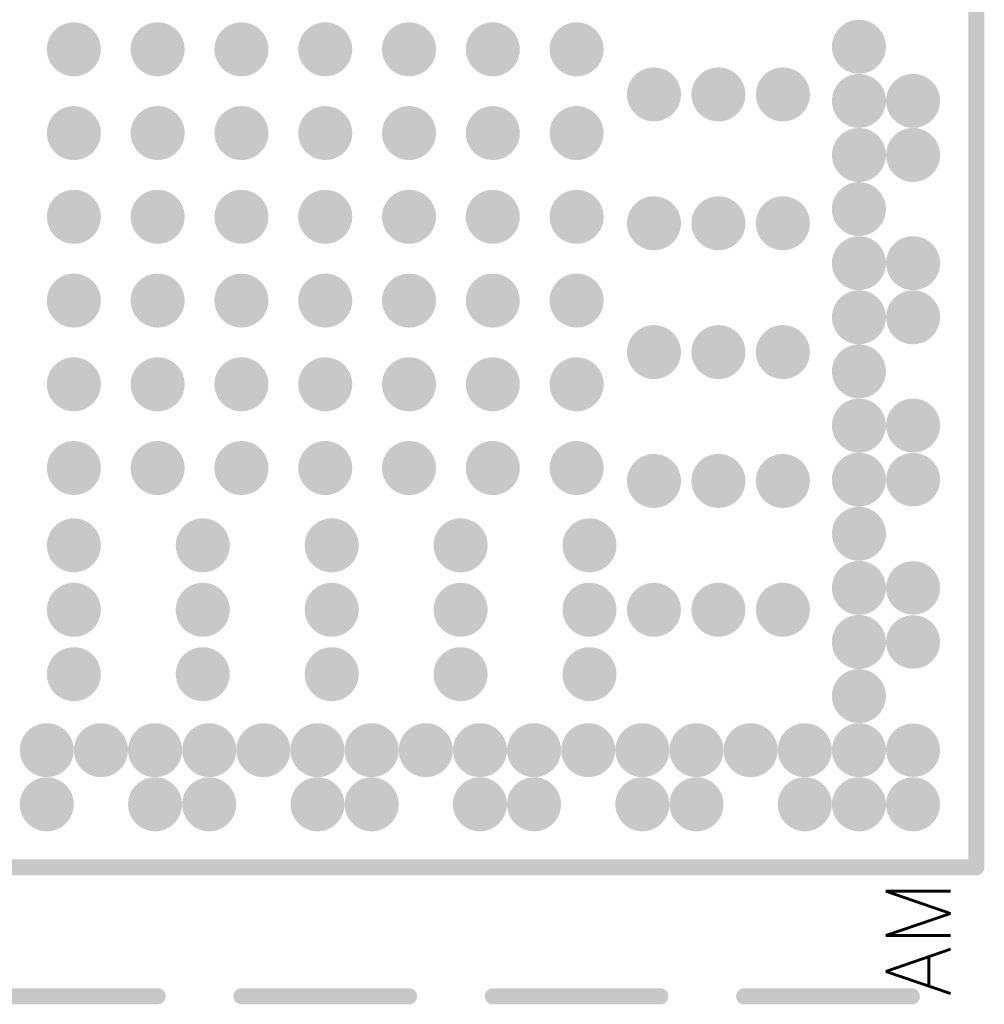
# Model space of a CAD drawing. Header units: millimetres. Extents: x 33.87 to 37.32, y 19.03 to 21.28.
# Tile 7 of 19: x 35.27 to 35.56, y 19.87 to 20.18. Entities that reach past the tile are written whole.
import ezdxf

# ---------------------------------------------------------------- set-up
doc = ezdxf.new("R2010")
doc.units = ezdxf.units.MM
doc.header["$MEASUREMENT"] = 0
for name, color, linetype in [('TopLayer', 1, 'Continuous'), ('TopOverlay', 2, 'Continuous'), ('TopPaste', 8, 'Continuous'), ('TopSolder', 216, 'Continuous')]:
    doc.layers.add(name, color=color, linetype=linetype)
doc.styles.get("Standard").update_dxf_attribs({"font": 'txt', "bigfont": 'AllInOneBig.shx'})

# ---------------------------------------------------------------- blocks, each defined once
blk = doc.blocks.new('BGA491_14R0X14R0X1R00_RV1126B__37')
at = {"layer": 'TopLayer'}
for points, const_width in [([(-0.258425, 0.00827, 1), (-0.254175, 0.00827, 1)], 0.00425), ([(-0.241885, 0.00827, 1), (-0.237635, 0.00827, 1)], 0.00425), ([(-0.218665, 0, 1), (-0.214415, 0, 1)], 0.00425), ([(-0.198975, 0, 1), (-0.194725, 0, 1)], 0.00425), ([(-0.179295, 0, 1), (-0.175045, 0, 1)], 0.00425), ([(-0.155665, 0, 1), (-0.151415, 0, 1)], 0.00425), ([(-0.130075, 0, 1), (-0.125825, 0, 1)], 0.00425), ([(-0.104485, 0, 1), (-0.100235, 0, 1)], 0.00425), ([(-0.078895, 0, 1), (-0.074645, 0, 1)], 0.00425), ([(-0.053305, 0, 1), (-0.049055, 0, 1)], 0.00425), ([(-0.027715, 0, 1), (-0.023465, 0, 1)], 0.00425), ([(-0.241885, -0.00827, 1), (-0.237635, -0.00827, 1)], 0.00425), ([(-0.258425, -0.0248, 1), (-0.254175, -0.0248, 1)], 0.00425), ([(-0.241885, -0.0248, 1), (-0.237635, -0.0248, 1)], 0.00425), ([(-0.155665, -0.02559, 1), (-0.151415, -0.02559, 1)], 0.00425), ([(-0.130075, -0.02559, 1), (-0.125825, -0.02559, 1)], 0.00425), ([(-0.104485, -0.02559, 1), (-0.100235, -0.02559, 1)], 0.00425), ([(-0.078895, -0.02559, 1), (-0.074645, -0.02559, 1)], 0.00425), ([(-0.053305, -0.02559, 1), (-0.049055, -0.02559, 1)], 0.00425), ([(-0.027715, -0.02559, 1), (-0.023465, -0.02559, 1)], 0.00425), ([(-0.218665, -0.03937, 1), (-0.214415, -0.03937, 1)], 0.00425), ([(-0.198975, -0.03937, 1), (-0.194725, -0.03937, 1)], 0.00425), ([(-0.179295, -0.03937, 1), (-0.175045, -0.03937, 1)], 0.00425), ([(-0.258425, -0.04134, 1), (-0.254175, -0.04134, 1)], 0.00425), ([(-0.241885, -0.04134, 1), (-0.237635, -0.04134, 1)], 0.00425), ([(-0.155665, -0.05118, 1), (-0.151415, -0.05118, 1)], 0.00425), ([(-0.130075, -0.05118, 1), (-0.125825, -0.05118, 1)], 0.00425), ([(-0.104485, -0.05118, 1), (-0.100235, -0.05118, 1)], 0.00425), ([(-0.078895, -0.05118, 1), (-0.074645, -0.05118, 1)], 0.00425), ([(-0.053305, -0.05118, 1), (-0.049055, -0.05118, 1)], 0.00425), ([(-0.027715, -0.05118, 1), (-0.023465, -0.05118, 1)], 0.00425), ([(-0.241885, -0.05787, 1), (-0.237635, -0.05787, 1)], 0.00425), ([(-0.258425, -0.07441, 1), (-0.254175, -0.07441, 1)], 0.00425), ([(-0.241885, -0.07441, 1), (-0.237635, -0.07441, 1)], 0.00425), ([(-0.218665, -0.07874, 1), (-0.214415, -0.07874, 1)], 0.00425), ([(-0.198975, -0.07874, 1), (-0.194725, -0.07874, 1)], 0.00425), ([(-0.179295, -0.07874, 1), (-0.175045, -0.07874, 1)], 0.00425), ([(-0.155665, -0.07677, 1), (-0.151415, -0.07677, 1)], 0.00425), ([(-0.130075, -0.07677, 1), (-0.125825, -0.07677, 1)], 0.00425), ([(-0.104485, -0.07677, 1), (-0.100235, -0.07677, 1)], 0.00425), ([(-0.078895, -0.07677, 1), (-0.074645, -0.07677, 1)], 0.00425), ([(-0.053305, -0.07677, 1), (-0.049055, -0.07677, 1)], 0.00425), ([(-0.027715, -0.07677, 1), (-0.023465, -0.07677, 1)], 0.00425), ([(-0.258425, -0.09094, 1), (-0.254175, -0.09094, 1)], 0.00425), ([(-0.241885, -0.09094, 1), (-0.237635, -0.09094, 1)], 0.00425), ([(-0.155665, -0.10236, 1), (-0.151415, -0.10236, 1)], 0.00425), ([(-0.130075, -0.10236, 1), (-0.125825, -0.10236, 1)], 0.00425), ([(-0.104485, -0.10236, 1), (-0.100235, -0.10236, 1)], 0.00425), ([(-0.078895, -0.10236, 1), (-0.074645, -0.10236, 1)], 0.00425), ([(-0.053305, -0.10236, 1), (-0.049055, -0.10236, 1)], 0.00425), ([(-0.027715, -0.10236, 1), (-0.023465, -0.10236, 1)], 0.00425), ([(-0.241885, -0.10748, 1), (-0.237635, -0.10748, 1)], 0.00425), ([(-0.218665, -0.11811, 1), (-0.214415, -0.11811, 1)], 0.00425), ([(-0.198975, -0.11811, 1), (-0.194725, -0.11811, 1)], 0.00425), ([(-0.179295, -0.11811, 1), (-0.175045, -0.11811, 1)], 0.00425), ([(-0.258425, -0.12402, 1), (-0.254175, -0.12402, 1)], 0.00425), ([(-0.241885, -0.12402, 1), (-0.237635, -0.12402, 1)], 0.00425), ([(-0.155665, -0.12795, 1), (-0.151415, -0.12795, 1)], 0.00425), ([(-0.130075, -0.12795, 1), (-0.125825, -0.12795, 1)], 0.00425), ([(-0.104485, -0.12795, 1), (-0.100235, -0.12795, 1)], 0.00425), ([(-0.078895, -0.12795, 1), (-0.074645, -0.12795, 1)], 0.00425), ([(-0.053305, -0.12795, 1), (-0.049055, -0.12795, 1)], 0.00425), ([(-0.027715, -0.12795, 1), (-0.023465, -0.12795, 1)], 0.00425), ([(-0.258425, -0.14055, 1), (-0.254175, -0.14055, 1)], 0.00425), ([(-0.241885, -0.14055, 1), (-0.237635, -0.14055, 1)], 0.00425), ([(-0.155665, -0.15354, 1), (-0.151415, -0.15354, 1)], 0.00425), ([(-0.130075, -0.15354, 1), (-0.125825, -0.15354, 1)], 0.00425), ([(-0.104485, -0.15354, 1), (-0.100235, -0.15354, 1)], 0.00425), ([(-0.078895, -0.15354, 1), (-0.074645, -0.15354, 1)], 0.00425), ([(-0.053305, -0.15354, 1), (-0.049055, -0.15354, 1)], 0.00425), ([(-0.027715, -0.15354, 1), (-0.023465, -0.15354, 1)], 0.00425), ([(-0.241885, -0.15709, 1), (-0.237635, -0.15709, 1)], 0.00425), ([(-0.218665, -0.15748, 1), (-0.214415, -0.15748, 1)], 0.00425), ([(-0.198975, -0.15748, 1), (-0.194725, -0.15748, 1)], 0.00425), ([(-0.179295, -0.15748, 1), (-0.175045, -0.15748, 1)], 0.00425), ([(-0.258425, -0.17362, 1), (-0.254175, -0.17362, 1)], 0.00425), ([(-0.241885, -0.17362, 1), (-0.237635, -0.17362, 1)], 0.00425), ([(-0.198975, -0.17717, 1), (-0.194725, -0.17717, 1)], 0.00425), ([(-0.159605, -0.17717, 1), (-0.155355, -0.17717, 1)], 0.00425), ([(-0.120235, -0.17717, 1), (-0.115985, -0.17717, 1)], 0.00425), ([(-0.080865, -0.17717, 1), (-0.076615, -0.17717, 1)], 0.00425), ([(-0.041495, -0.17717, 1), (-0.037245, -0.17717, 1)], 0.00425), ([(-0.258425, -0.19016, 1), (-0.254175, -0.19016, 1)], 0.00425), ([(-0.241885, -0.19016, 1), (-0.237635, -0.19016, 1)], 0.00425), ([(-0.198975, -0.19685, 1), (-0.194725, -0.19685, 1)], 0.00425), ([(-0.159605, -0.19685, 1), (-0.155355, -0.19685, 1)], 0.00425), ([(-0.120235, -0.19685, 1), (-0.115985, -0.19685, 1)], 0.00425), ([(-0.080865, -0.19685, 1), (-0.076615, -0.19685, 1)], 0.00425), ([(-0.041495, -0.19685, 1), (-0.037245, -0.19685, 1)], 0.00425), ([(-0.241885, -0.20669, 1), (-0.237635, -0.20669, 1)], 0.00425), ([(-0.198975, -0.21654, 1), (-0.194725, -0.21654, 1)], 0.00425), ([(-0.159605, -0.21654, 1), (-0.155355, -0.21654, 1)], 0.00425), ([(-0.120235, -0.21654, 1), (-0.115985, -0.21654, 1)], 0.00425), ([(-0.080865, -0.21654, 1), (-0.076615, -0.21654, 1)], 0.00425), ([(-0.041495, -0.21654, 1), (-0.037245, -0.21654, 1)], 0.00425), ([(-0.258425, -0.22323, 1), (-0.254175, -0.22323, 1)], 0.00425), ([(-0.241885, -0.22323, 1), (-0.237635, -0.22323, 1)], 0.00425), ([(-0.258425, -0.23976, 1), (-0.254175, -0.23976, 1)], 0.00425), ([(-0.241885, -0.23976, 1), (-0.237635, -0.23976, 1)], 0.00425), ([(-0.225355, -0.23976, 1), (-0.221105, -0.23976, 1)], 0.00425), ([(-0.208815, -0.23976, 1), (-0.204565, -0.23976, 1)], 0.00425), ([(-0.192285, -0.23976, 1), (-0.188035, -0.23976, 1)], 0.00425), ([(-0.175745, -0.23976, 1), (-0.171495, -0.23976, 1)], 0.00425), ([(-0.159215, -0.23976, 1), (-0.154965, -0.23976, 1)], 0.00425), ([(-0.142675, -0.23976, 1), (-0.138425, -0.23976, 1)], 0.00425), ([(-0.126145, -0.23976, 1), (-0.121895, -0.23976, 1)], 0.00425), ([(-0.109605, -0.23976, 1), (-0.105355, -0.23976, 1)], 0.00425), ([(-0.093065, -0.23976, 1), (-0.088815, -0.23976, 1)], 0.00425), ([(-0.076535, -0.23976, 1), (-0.072285, -0.23976, 1)], 0.00425), ([(-0.059995, -0.23976, 1), (-0.055745, -0.23976, 1)], 0.00425), ([(-0.043465, -0.23976, 1), (-0.039215, -0.23976, 1)], 0.00425), ([(-0.026925, -0.23976, 1), (-0.022675, -0.23976, 1)], 0.00425), ([(-0.258425, -0.2563, 1), (-0.254175, -0.2563, 1)], 0.00425), ([(-0.241835, -0.2562, 1), (-0.237685, -0.2562, 1)], 0.00415), ([(-0.241835, -0.2564, 1), (-0.237685, -0.2564, 1)], 0.00415), ([(-0.208765, -0.2562, 1), (-0.204615, -0.2562, 1)], 0.00415), ([(-0.208765, -0.2564, 1), (-0.204615, -0.2564, 1)], 0.00415), ([(-0.192235, -0.2562, 1), (-0.188085, -0.2562, 1)], 0.00415), ([(-0.192235, -0.2564, 1), (-0.188085, -0.2564, 1)], 0.00415), ([(-0.159165, -0.2562, 1), (-0.155015, -0.2562, 1)], 0.00415), ([(-0.159165, -0.2564, 1), (-0.155015, -0.2564, 1)], 0.00415), ([(-0.142675, -0.2563, 1), (-0.138425, -0.2563, 1)], 0.00425), ([(-0.109605, -0.2563, 1), (-0.105355, -0.2563, 1)], 0.00425), ([(-0.093065, -0.2563, 1), (-0.088815, -0.2563, 1)], 0.00425), ([(-0.059995, -0.2563, 1), (-0.055745, -0.2563, 1)], 0.00425), ([(-0.043465, -0.2563, 1), (-0.039215, -0.2563, 1)], 0.00425)]:
    blk.add_lwpolyline(points, format="xyb", close=True, dxfattribs=dict(at, const_width=const_width))
at = {"layer": 'TopLayer', "const_width": 0.0083}
for points in [[(-0.23976, -0.2562), (-0.23976, -0.2564)], [(-0.20669, -0.2562), (-0.20669, -0.2564)], [(-0.19016, -0.2562), (-0.19016, -0.2564)], [(-0.15709, -0.2562), (-0.15709, -0.2564)]]:
    blk.add_lwpolyline(points, dxfattribs=at)
at = {"layer": 'TopOverlay', "const_width": 0.00492}
for points in [[(-0.27559, -0.27559), (-0.27559, 0.27559)], [(-0.31496, -0.02559), (-0.31496, 0.02559)], [(-0.31496, -0.10236), (-0.31496, -0.05118)], [(-0.31496, -0.17913), (-0.31496, -0.12795)], [(-0.31496, -0.25591), (-0.31496, -0.20472)], [(0.27559, -0.27559), (-0.27559, -0.27559)]]:
    blk.add_lwpolyline(points, dxfattribs=at)
at = {"layer": 'TopOverlay', "const_width": 0.00246}
for points in [[(-0.31619, -0.02559, 1), (-0.31373, -0.02559, 1)], [(-0.31619, -0.05118, 1), (-0.31373, -0.05118, 1)], [(-0.31619, -0.10236, 1), (-0.31373, -0.10236, 1)], [(-0.31619, -0.12795, 1), (-0.31373, -0.12795, 1)], [(-0.31619, -0.17913, 1), (-0.31373, -0.17913, 1)], [(-0.31619, -0.20472, 1), (-0.31373, -0.20472, 1)], [(-0.31619, -0.25591, 1), (-0.31373, -0.25591, 1)], [(-0.27682, -0.27559, 1), (-0.27436, -0.27559, 1)], [(-0.27682, -0.27559, 1), (-0.27436, -0.27559, 1)]]:
    blk.add_lwpolyline(points, format="xyb", close=True, dxfattribs=at)
at = {"layer": 'TopPaste'}
for points, const_width in [([(-0.258425, 0.00827, 1), (-0.254175, 0.00827, 1)], 0.00425), ([(-0.241885, 0.00827, 1), (-0.237635, 0.00827, 1)], 0.00425), ([(-0.218665, 0, 1), (-0.214415, 0, 1)], 0.00425), ([(-0.198975, 0, 1), (-0.194725, 0, 1)], 0.00425), ([(-0.179295, 0, 1), (-0.175045, 0, 1)], 0.00425), ([(-0.155665, 0, 1), (-0.151415, 0, 1)], 0.00425), ([(-0.130075, 0, 1), (-0.125825, 0, 1)], 0.00425), ([(-0.104485, 0, 1), (-0.100235, 0, 1)], 0.00425), ([(-0.078895, 0, 1), (-0.074645, 0, 1)], 0.00425), ([(-0.053305, 0, 1), (-0.049055, 0, 1)], 0.00425), ([(-0.027715, 0, 1), (-0.023465, 0, 1)], 0.00425), ([(-0.241885, -0.00827, 1), (-0.237635, -0.00827, 1)], 0.00425), ([(-0.258425, -0.0248, 1), (-0.254175, -0.0248, 1)], 0.00425), ([(-0.241885, -0.0248, 1), (-0.237635, -0.0248, 1)], 0.00425), ([(-0.155665, -0.02559, 1), (-0.151415, -0.02559, 1)], 0.00425), ([(-0.130075, -0.02559, 1), (-0.125825, -0.02559, 1)], 0.00425), ([(-0.104485, -0.02559, 1), (-0.100235, -0.02559, 1)], 0.00425), ([(-0.078895, -0.02559, 1), (-0.074645, -0.02559, 1)], 0.00425), ([(-0.053305, -0.02559, 1), (-0.049055, -0.02559, 1)], 0.00425), ([(-0.027715, -0.02559, 1), (-0.023465, -0.02559, 1)], 0.00425), ([(-0.218665, -0.03937, 1), (-0.214415, -0.03937, 1)], 0.00425), ([(-0.198975, -0.03937, 1), (-0.194725, -0.03937, 1)], 0.00425), ([(-0.179295, -0.03937, 1), (-0.175045, -0.03937, 1)], 0.00425), ([(-0.258425, -0.04134, 1), (-0.254175, -0.04134, 1)], 0.00425), ([(-0.241885, -0.04134, 1), (-0.237635, -0.04134, 1)], 0.00425), ([(-0.155665, -0.05118, 1), (-0.151415, -0.05118, 1)], 0.00425), ([(-0.130075, -0.05118, 1), (-0.125825, -0.05118, 1)], 0.00425), ([(-0.104485, -0.05118, 1), (-0.100235, -0.05118, 1)], 0.00425), ([(-0.078895, -0.05118, 1), (-0.074645, -0.05118, 1)], 0.00425), ([(-0.053305, -0.05118, 1), (-0.049055, -0.05118, 1)], 0.00425), ([(-0.027715, -0.05118, 1), (-0.023465, -0.05118, 1)], 0.00425), ([(-0.241885, -0.05787, 1), (-0.237635, -0.05787, 1)], 0.00425), ([(-0.258425, -0.07441, 1), (-0.254175, -0.07441, 1)], 0.00425), ([(-0.241885, -0.07441, 1), (-0.237635, -0.07441, 1)], 0.00425), ([(-0.218665, -0.07874, 1), (-0.214415, -0.07874, 1)], 0.00425), ([(-0.198975, -0.07874, 1), (-0.194725, -0.07874, 1)], 0.00425), ([(-0.179295, -0.07874, 1), (-0.175045, -0.07874, 1)], 0.00425), ([(-0.155665, -0.07677, 1), (-0.151415, -0.07677, 1)], 0.00425), ([(-0.130075, -0.07677, 1), (-0.125825, -0.07677, 1)], 0.00425), ([(-0.104485, -0.07677, 1), (-0.100235, -0.07677, 1)], 0.00425), ([(-0.078895, -0.07677, 1), (-0.074645, -0.07677, 1)], 0.00425), ([(-0.053305, -0.07677, 1), (-0.049055, -0.07677, 1)], 0.00425), ([(-0.027715, -0.07677, 1), (-0.023465, -0.07677, 1)], 0.00425), ([(-0.258425, -0.09094, 1), (-0.254175, -0.09094, 1)], 0.00425), ([(-0.241885, -0.09094, 1), (-0.237635, -0.09094, 1)], 0.00425), ([(-0.155665, -0.10236, 1), (-0.151415, -0.10236, 1)], 0.00425), ([(-0.130075, -0.10236, 1), (-0.125825, -0.10236, 1)], 0.00425), ([(-0.104485, -0.10236, 1), (-0.100235, -0.10236, 1)], 0.00425), ([(-0.078895, -0.10236, 1), (-0.074645, -0.10236, 1)], 0.00425), ([(-0.053305, -0.10236, 1), (-0.049055, -0.10236, 1)], 0.00425), ([(-0.027715, -0.10236, 1), (-0.023465, -0.10236, 1)], 0.00425), ([(-0.241885, -0.10748, 1), (-0.237635, -0.10748, 1)], 0.00425), ([(-0.218665, -0.11811, 1), (-0.214415, -0.11811, 1)], 0.00425), ([(-0.198975, -0.11811, 1), (-0.194725, -0.11811, 1)], 0.00425), ([(-0.179295, -0.11811, 1), (-0.175045, -0.11811, 1)], 0.00425), ([(-0.258425, -0.12402, 1), (-0.254175, -0.12402, 1)], 0.00425), ([(-0.241885, -0.12402, 1), (-0.237635, -0.12402, 1)], 0.00425), ([(-0.155665, -0.12795, 1), (-0.151415, -0.12795, 1)], 0.00425), ([(-0.130075, -0.12795, 1), (-0.125825, -0.12795, 1)], 0.00425), ([(-0.104485, -0.12795, 1), (-0.100235, -0.12795, 1)], 0.00425), ([(-0.078895, -0.12795, 1), (-0.074645, -0.12795, 1)], 0.00425), ([(-0.053305, -0.12795, 1), (-0.049055, -0.12795, 1)], 0.00425), ([(-0.027715, -0.12795, 1), (-0.023465, -0.12795, 1)], 0.00425), ([(-0.258425, -0.14055, 1), (-0.254175, -0.14055, 1)], 0.00425), ([(-0.241885, -0.14055, 1), (-0.237635, -0.14055, 1)], 0.00425), ([(-0.155665, -0.15354, 1), (-0.151415, -0.15354, 1)], 0.00425), ([(-0.130075, -0.15354, 1), (-0.125825, -0.15354, 1)], 0.00425), ([(-0.104485, -0.15354, 1), (-0.100235, -0.15354, 1)], 0.00425), ([(-0.078895, -0.15354, 1), (-0.074645, -0.15354, 1)], 0.00425), ([(-0.053305, -0.15354, 1), (-0.049055, -0.15354, 1)], 0.00425), ([(-0.027715, -0.15354, 1), (-0.023465, -0.15354, 1)], 0.00425), ([(-0.241885, -0.15709, 1), (-0.237635, -0.15709, 1)], 0.00425), ([(-0.218665, -0.15748, 1), (-0.214415, -0.15748, 1)], 0.00425), ([(-0.198975, -0.15748, 1), (-0.194725, -0.15748, 1)], 0.00425), ([(-0.179295, -0.15748, 1), (-0.175045, -0.15748, 1)], 0.00425), ([(-0.258425, -0.17362, 1), (-0.254175, -0.17362, 1)], 0.00425), ([(-0.241885, -0.17362, 1), (-0.237635, -0.17362, 1)], 0.00425), ([(-0.198975, -0.17717, 1), (-0.194725, -0.17717, 1)], 0.00425), ([(-0.159605, -0.17717, 1), (-0.155355, -0.17717, 1)], 0.00425), ([(-0.120235, -0.17717, 1), (-0.115985, -0.17717, 1)], 0.00425), ([(-0.080865, -0.17717, 1), (-0.076615, -0.17717, 1)], 0.00425), ([(-0.041495, -0.17717, 1), (-0.037245, -0.17717, 1)], 0.00425), ([(-0.258425, -0.19016, 1), (-0.254175, -0.19016, 1)], 0.00425), ([(-0.241885, -0.19016, 1), (-0.237635, -0.19016, 1)], 0.00425), ([(-0.198975, -0.19685, 1), (-0.194725, -0.19685, 1)], 0.00425), ([(-0.159605, -0.19685, 1), (-0.155355, -0.19685, 1)], 0.00425), ([(-0.120235, -0.19685, 1), (-0.115985, -0.19685, 1)], 0.00425), ([(-0.080865, -0.19685, 1), (-0.076615, -0.19685, 1)], 0.00425), ([(-0.041495, -0.19685, 1), (-0.037245, -0.19685, 1)], 0.00425), ([(-0.241885, -0.20669, 1), (-0.237635, -0.20669, 1)], 0.00425), ([(-0.198975, -0.21654, 1), (-0.194725, -0.21654, 1)], 0.00425), ([(-0.159605, -0.21654, 1), (-0.155355, -0.21654, 1)], 0.00425), ([(-0.120235, -0.21654, 1), (-0.115985, -0.21654, 1)], 0.00425), ([(-0.080865, -0.21654, 1), (-0.076615, -0.21654, 1)], 0.00425), ([(-0.041495, -0.21654, 1), (-0.037245, -0.21654, 1)], 0.00425), ([(-0.258425, -0.22323, 1), (-0.254175, -0.22323, 1)], 0.00425), ([(-0.241885, -0.22323, 1), (-0.237635, -0.22323, 1)], 0.00425), ([(-0.258425, -0.23976, 1), (-0.254175, -0.23976, 1)], 0.00425), ([(-0.241885, -0.23976, 1), (-0.237635, -0.23976, 1)], 0.00425), ([(-0.225355, -0.23976, 1), (-0.221105, -0.23976, 1)], 0.00425), ([(-0.208815, -0.23976, 1), (-0.204565, -0.23976, 1)], 0.00425), ([(-0.192285, -0.23976, 1), (-0.188035, -0.23976, 1)], 0.00425), ([(-0.175745, -0.23976, 1), (-0.171495, -0.23976, 1)], 0.00425), ([(-0.159215, -0.23976, 1), (-0.154965, -0.23976, 1)], 0.00425), ([(-0.142675, -0.23976, 1), (-0.138425, -0.23976, 1)], 0.00425), ([(-0.126145, -0.23976, 1), (-0.121895, -0.23976, 1)], 0.00425), ([(-0.109605, -0.23976, 1), (-0.105355, -0.23976, 1)], 0.00425), ([(-0.093065, -0.23976, 1), (-0.088815, -0.23976, 1)], 0.00425), ([(-0.076535, -0.23976, 1), (-0.072285, -0.23976, 1)], 0.00425), ([(-0.059995, -0.23976, 1), (-0.055745, -0.23976, 1)], 0.00425), ([(-0.043465, -0.23976, 1), (-0.039215, -0.23976, 1)], 0.00425), ([(-0.026925, -0.23976, 1), (-0.022675, -0.23976, 1)], 0.00425), ([(-0.258425, -0.2563, 1), (-0.254175, -0.2563, 1)], 0.00425), ([(-0.241835, -0.2562, 1), (-0.237685, -0.2562, 1)], 0.00415), ([(-0.241835, -0.2564, 1), (-0.237685, -0.2564, 1)], 0.00415), ([(-0.208765, -0.2562, 1), (-0.204615, -0.2562, 1)], 0.00415), ([(-0.208765, -0.2564, 1), (-0.204615, -0.2564, 1)], 0.00415), ([(-0.192235, -0.2562, 1), (-0.188085, -0.2562, 1)], 0.00415), ([(-0.192235, -0.2564, 1), (-0.188085, -0.2564, 1)], 0.00415), ([(-0.159165, -0.2562, 1), (-0.155015, -0.2562, 1)], 0.00415), ([(-0.159165, -0.2564, 1), (-0.155015, -0.2564, 1)], 0.00415), ([(-0.142675, -0.2563, 1), (-0.138425, -0.2563, 1)], 0.00425), ([(-0.109605, -0.2563, 1), (-0.105355, -0.2563, 1)], 0.00425), ([(-0.093065, -0.2563, 1), (-0.088815, -0.2563, 1)], 0.00425), ([(-0.059995, -0.2563, 1), (-0.055745, -0.2563, 1)], 0.00425), ([(-0.043465, -0.2563, 1), (-0.039215, -0.2563, 1)], 0.00425)]:
    blk.add_lwpolyline(points, format="xyb", close=True, dxfattribs=dict(at, const_width=const_width))
at = {"layer": 'TopPaste', "const_width": 0.0083}
for points in [[(-0.23976, -0.2562), (-0.23976, -0.2564)], [(-0.20669, -0.2562), (-0.20669, -0.2564)], [(-0.19016, -0.2562), (-0.19016, -0.2564)], [(-0.15709, -0.2562), (-0.15709, -0.2564)]]:
    blk.add_lwpolyline(points, dxfattribs=at)
at = {"layer": 'TopSolder'}
for points, const_width in [([(-0.260425, 0.00827, 1), (-0.252175, 0.00827, 1)], 0.00825), ([(-0.243885, 0.00827, 1), (-0.235635, 0.00827, 1)], 0.00825), ([(-0.220665, 0, 1), (-0.212415, 0, 1)], 0.00825), ([(-0.200975, 0, 1), (-0.192725, 0, 1)], 0.00825), ([(-0.181295, 0, 1), (-0.173045, 0, 1)], 0.00825), ([(-0.157665, 0, 1), (-0.149415, 0, 1)], 0.00825), ([(-0.132075, 0, 1), (-0.123825, 0, 1)], 0.00825), ([(-0.106485, 0, 1), (-0.098235, 0, 1)], 0.00825), ([(-0.080895, 0, 1), (-0.072645, 0, 1)], 0.00825), ([(-0.055305, 0, 1), (-0.047055, 0, 1)], 0.00825), ([(-0.029715, 0, 1), (-0.021465, 0, 1)], 0.00825), ([(-0.243885, -0.00827, 1), (-0.235635, -0.00827, 1)], 0.00825), ([(-0.260425, -0.0248, 1), (-0.252175, -0.0248, 1)], 0.00825), ([(-0.243885, -0.0248, 1), (-0.235635, -0.0248, 1)], 0.00825), ([(-0.157665, -0.02559, 1), (-0.149415, -0.02559, 1)], 0.00825), ([(-0.132075, -0.02559, 1), (-0.123825, -0.02559, 1)], 0.00825), ([(-0.106485, -0.02559, 1), (-0.098235, -0.02559, 1)], 0.00825), ([(-0.080895, -0.02559, 1), (-0.072645, -0.02559, 1)], 0.00825), ([(-0.055305, -0.02559, 1), (-0.047055, -0.02559, 1)], 0.00825), ([(-0.029715, -0.02559, 1), (-0.021465, -0.02559, 1)], 0.00825), ([(-0.260425, -0.04134, 1), (-0.252175, -0.04134, 1)], 0.00825), ([(-0.243885, -0.04134, 1), (-0.235635, -0.04134, 1)], 0.00825), ([(-0.220665, -0.03937, 1), (-0.212415, -0.03937, 1)], 0.00825), ([(-0.200975, -0.03937, 1), (-0.192725, -0.03937, 1)], 0.00825), ([(-0.181295, -0.03937, 1), (-0.173045, -0.03937, 1)], 0.00825), ([(-0.157665, -0.05118, 1), (-0.149415, -0.05118, 1)], 0.00825), ([(-0.132075, -0.05118, 1), (-0.123825, -0.05118, 1)], 0.00825), ([(-0.106485, -0.05118, 1), (-0.098235, -0.05118, 1)], 0.00825), ([(-0.080895, -0.05118, 1), (-0.072645, -0.05118, 1)], 0.00825), ([(-0.055305, -0.05118, 1), (-0.047055, -0.05118, 1)], 0.00825), ([(-0.029715, -0.05118, 1), (-0.021465, -0.05118, 1)], 0.00825), ([(-0.243885, -0.05787, 1), (-0.235635, -0.05787, 1)], 0.00825), ([(-0.260425, -0.07441, 1), (-0.252175, -0.07441, 1)], 0.00825), ([(-0.243885, -0.07441, 1), (-0.235635, -0.07441, 1)], 0.00825), ([(-0.157665, -0.07677, 1), (-0.149415, -0.07677, 1)], 0.00825), ([(-0.132075, -0.07677, 1), (-0.123825, -0.07677, 1)], 0.00825), ([(-0.106485, -0.07677, 1), (-0.098235, -0.07677, 1)], 0.00825), ([(-0.080895, -0.07677, 1), (-0.072645, -0.07677, 1)], 0.00825), ([(-0.055305, -0.07677, 1), (-0.047055, -0.07677, 1)], 0.00825), ([(-0.029715, -0.07677, 1), (-0.021465, -0.07677, 1)], 0.00825), ([(-0.220665, -0.07874, 1), (-0.212415, -0.07874, 1)], 0.00825), ([(-0.200975, -0.07874, 1), (-0.192725, -0.07874, 1)], 0.00825), ([(-0.181295, -0.07874, 1), (-0.173045, -0.07874, 1)], 0.00825), ([(-0.260425, -0.09094, 1), (-0.252175, -0.09094, 1)], 0.00825), ([(-0.243885, -0.09094, 1), (-0.235635, -0.09094, 1)], 0.00825), ([(-0.157665, -0.10236, 1), (-0.149415, -0.10236, 1)], 0.00825), ([(-0.132075, -0.10236, 1), (-0.123825, -0.10236, 1)], 0.00825), ([(-0.106485, -0.10236, 1), (-0.098235, -0.10236, 1)], 0.00825), ([(-0.080895, -0.10236, 1), (-0.072645, -0.10236, 1)], 0.00825), ([(-0.055305, -0.10236, 1), (-0.047055, -0.10236, 1)], 0.00825), ([(-0.029715, -0.10236, 1), (-0.021465, -0.10236, 1)], 0.00825), ([(-0.243885, -0.10748, 1), (-0.235635, -0.10748, 1)], 0.00825), ([(-0.220665, -0.11811, 1), (-0.212415, -0.11811, 1)], 0.00825), ([(-0.200975, -0.11811, 1), (-0.192725, -0.11811, 1)], 0.00825), ([(-0.181295, -0.11811, 1), (-0.173045, -0.11811, 1)], 0.00825), ([(-0.260425, -0.12402, 1), (-0.252175, -0.12402, 1)], 0.00825), ([(-0.243885, -0.12402, 1), (-0.235635, -0.12402, 1)], 0.00825), ([(-0.157665, -0.12795, 1), (-0.149415, -0.12795, 1)], 0.00825), ([(-0.132075, -0.12795, 1), (-0.123825, -0.12795, 1)], 0.00825), ([(-0.106485, -0.12795, 1), (-0.098235, -0.12795, 1)], 0.00825), ([(-0.080895, -0.12795, 1), (-0.072645, -0.12795, 1)], 0.00825), ([(-0.055305, -0.12795, 1), (-0.047055, -0.12795, 1)], 0.00825), ([(-0.029715, -0.12795, 1), (-0.021465, -0.12795, 1)], 0.00825), ([(-0.260425, -0.14055, 1), (-0.252175, -0.14055, 1)], 0.00825), ([(-0.243885, -0.14055, 1), (-0.235635, -0.14055, 1)], 0.00825), ([(-0.157665, -0.15354, 1), (-0.149415, -0.15354, 1)], 0.00825), ([(-0.132075, -0.15354, 1), (-0.123825, -0.15354, 1)], 0.00825), ([(-0.106485, -0.15354, 1), (-0.098235, -0.15354, 1)], 0.00825), ([(-0.080895, -0.15354, 1), (-0.072645, -0.15354, 1)], 0.00825), ([(-0.055305, -0.15354, 1), (-0.047055, -0.15354, 1)], 0.00825), ([(-0.029715, -0.15354, 1), (-0.021465, -0.15354, 1)], 0.00825), ([(-0.243885, -0.15709, 1), (-0.235635, -0.15709, 1)], 0.00825), ([(-0.220665, -0.15748, 1), (-0.212415, -0.15748, 1)], 0.00825), ([(-0.200975, -0.15748, 1), (-0.192725, -0.15748, 1)], 0.00825), ([(-0.181295, -0.15748, 1), (-0.173045, -0.15748, 1)], 0.00825), ([(-0.260425, -0.17362, 1), (-0.252175, -0.17362, 1)], 0.00825), ([(-0.243885, -0.17362, 1), (-0.235635, -0.17362, 1)], 0.00825), ([(-0.200975, -0.17717, 1), (-0.192725, -0.17717, 1)], 0.00825), ([(-0.161605, -0.17717, 1), (-0.153355, -0.17717, 1)], 0.00825), ([(-0.122235, -0.17717, 1), (-0.113985, -0.17717, 1)], 0.00825), ([(-0.082865, -0.17717, 1), (-0.074615, -0.17717, 1)], 0.00825), ([(-0.043495, -0.17717, 1), (-0.035245, -0.17717, 1)], 0.00825), ([(-0.260425, -0.19016, 1), (-0.252175, -0.19016, 1)], 0.00825), ([(-0.243885, -0.19016, 1), (-0.235635, -0.19016, 1)], 0.00825), ([(-0.200975, -0.19685, 1), (-0.192725, -0.19685, 1)], 0.00825), ([(-0.161605, -0.19685, 1), (-0.153355, -0.19685, 1)], 0.00825), ([(-0.122235, -0.19685, 1), (-0.113985, -0.19685, 1)], 0.00825), ([(-0.082865, -0.19685, 1), (-0.074615, -0.19685, 1)], 0.00825), ([(-0.043495, -0.19685, 1), (-0.035245, -0.19685, 1)], 0.00825), ([(-0.243885, -0.20669, 1), (-0.235635, -0.20669, 1)], 0.00825), ([(-0.200975, -0.21654, 1), (-0.192725, -0.21654, 1)], 0.00825), ([(-0.161605, -0.21654, 1), (-0.153355, -0.21654, 1)], 0.00825), ([(-0.122235, -0.21654, 1), (-0.113985, -0.21654, 1)], 0.00825), ([(-0.082865, -0.21654, 1), (-0.074615, -0.21654, 1)], 0.00825), ([(-0.043495, -0.21654, 1), (-0.035245, -0.21654, 1)], 0.00825), ([(-0.260425, -0.22323, 1), (-0.252175, -0.22323, 1)], 0.00825), ([(-0.243885, -0.22323, 1), (-0.235635, -0.22323, 1)], 0.00825), ([(-0.260425, -0.23976, 1), (-0.252175, -0.23976, 1)], 0.00825), ([(-0.243885, -0.23976, 1), (-0.235635, -0.23976, 1)], 0.00825), ([(-0.227355, -0.23976, 1), (-0.219105, -0.23976, 1)], 0.00825), ([(-0.210815, -0.23976, 1), (-0.202565, -0.23976, 1)], 0.00825), ([(-0.194285, -0.23976, 1), (-0.186035, -0.23976, 1)], 0.00825), ([(-0.177745, -0.23976, 1), (-0.169495, -0.23976, 1)], 0.00825), ([(-0.161215, -0.23976, 1), (-0.152965, -0.23976, 1)], 0.00825), ([(-0.144675, -0.23976, 1), (-0.136425, -0.23976, 1)], 0.00825), ([(-0.128145, -0.23976, 1), (-0.119895, -0.23976, 1)], 0.00825), ([(-0.111605, -0.23976, 1), (-0.103355, -0.23976, 1)], 0.00825), ([(-0.095065, -0.23976, 1), (-0.086815, -0.23976, 1)], 0.00825), ([(-0.078535, -0.23976, 1), (-0.070285, -0.23976, 1)], 0.00825), ([(-0.061995, -0.23976, 1), (-0.053745, -0.23976, 1)], 0.00825), ([(-0.045465, -0.23976, 1), (-0.037215, -0.23976, 1)], 0.00825), ([(-0.028925, -0.23976, 1), (-0.020675, -0.23976, 1)], 0.00825), ([(-0.260425, -0.2563, 1), (-0.252175, -0.2563, 1)], 0.00825), ([(-0.243835, -0.2562, 1), (-0.235685, -0.2562, 1)], 0.00815), ([(-0.243835, -0.2564, 1), (-0.235685, -0.2564, 1)], 0.00815), ([(-0.210765, -0.2562, 1), (-0.202615, -0.2562, 1)], 0.00815), ([(-0.210765, -0.2564, 1), (-0.202615, -0.2564, 1)], 0.00815), ([(-0.194235, -0.2562, 1), (-0.186085, -0.2562, 1)], 0.00815), ([(-0.194235, -0.2564, 1), (-0.186085, -0.2564, 1)], 0.00815), ([(-0.161165, -0.2562, 1), (-0.153015, -0.2562, 1)], 0.00815), ([(-0.161165, -0.2564, 1), (-0.153015, -0.2564, 1)], 0.00815), ([(-0.144675, -0.2563, 1), (-0.136425, -0.2563, 1)], 0.00825), ([(-0.111605, -0.2563, 1), (-0.103355, -0.2563, 1)], 0.00825), ([(-0.095065, -0.2563, 1), (-0.086815, -0.2563, 1)], 0.00825), ([(-0.061995, -0.2563, 1), (-0.053745, -0.2563, 1)], 0.00825), ([(-0.045465, -0.2563, 1), (-0.037215, -0.2563, 1)], 0.00825)]:
    blk.add_lwpolyline(points, format="xyb", close=True, dxfattribs=dict(at, const_width=const_width))
at = {"layer": 'TopSolder', "const_width": 0.0163}
for points in [[(-0.23976, -0.2562), (-0.23976, -0.2564)], [(-0.20669, -0.2562), (-0.20669, -0.2564)], [(-0.19016, -0.2562), (-0.19016, -0.2564)], [(-0.15709, -0.2562), (-0.15709, -0.2564)]]:
    blk.add_lwpolyline(points, dxfattribs=at)
at = {"layer": 'TopOverlay'}
blk.add_text('AM', height=0.01969, dxfattribs=at).set_placement((-0.31496, -0.26772))

msp = doc.modelspace()

# ---------------------------------------------------------------- block references
at = {"rotation": 90}
msp.add_blockref('BGA491_14R0X14R0X1R00_RV1126B__37', (35.28674, 20.19234), dxfattribs=at)

doc.saveas('drawing.dxf')
